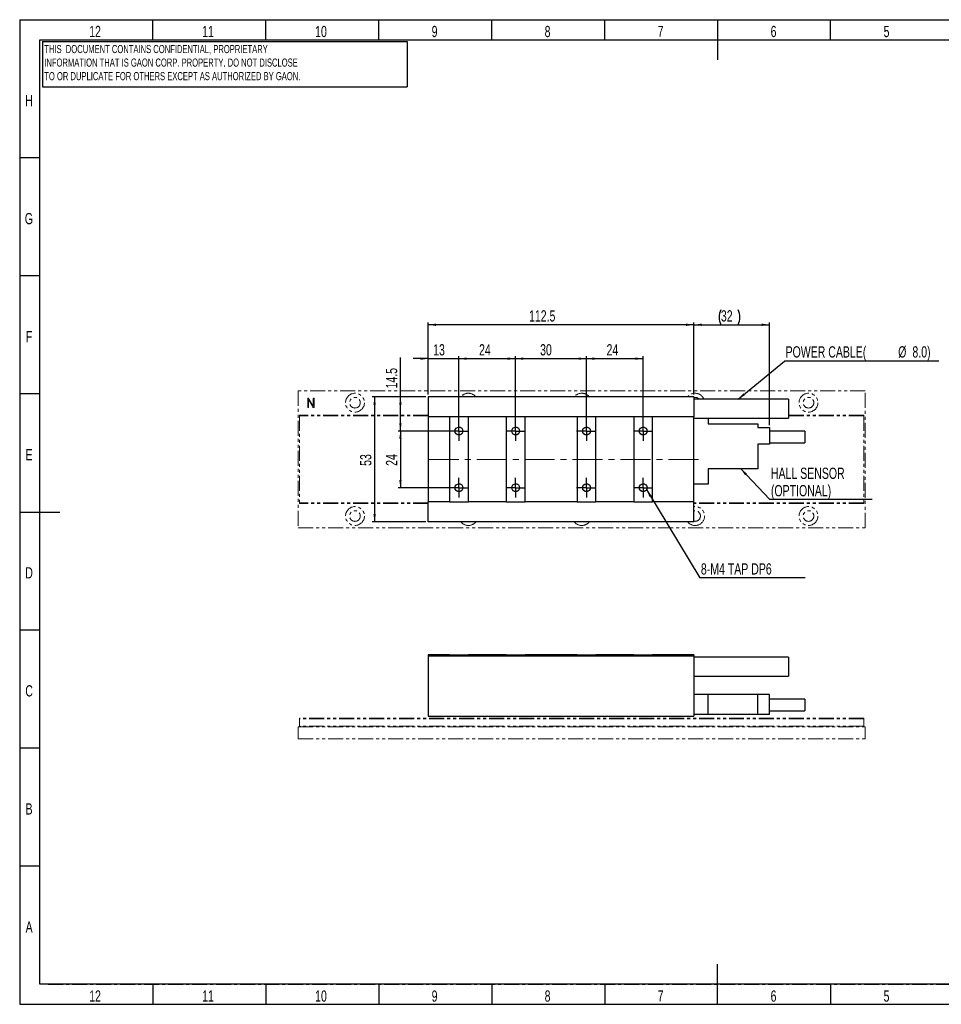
# Model space of a CAD drawing. Header units: millimetres. Extents: x 1 to 593, y 1 to 419.
# Tile 1 of 2: x 1 to 392, y 1 to 419. Entities that reach past the tile are written whole.
import ezdxf

# ---------------------------------------------------------------- set-up
doc = ezdxf.new("R2010")
doc.units = ezdxf.units.MM
for name, pattern in [('CENTER', [10.16, 6.35, -1.27, 1.27, -1.27]), ('CENTERX2', [20.32, 12.7, -2.54, 2.54, -2.54]), ('PHANTOM', [12.7, 6.35, -1.27, 1.27, -1.27, 1.27, -1.27])]:
    doc.linetypes.add(name, pattern=pattern)
for name, color, linetype in [('CENTER_LINE', 1, 'CENTER'), ('DIM', 7, 'Continuous'), ('FORMAT', 7, 'Continuous')]:
    doc.layers.add(name, color=color, linetype=linetype)
doc.styles.add('SLDTEXTSTYLE0', font='TXT', dxfattribs={"width": 0.7})
doc.dimstyles.new('SLDDIMSTYLE0', dxfattribs={"dimtxt": 5.45083, "dimasz": 3.302, "dimexe": 0, "dimexo": 0.0625, "dimgap": 1.362708, "dimtad": 1, "dimrnd": 1e-09, "dimzin": 12, "dimdsep": 46, "dimtxsty": 'SLDTEXTSTYLE0', "dimsah": 1, "dimcen": 0.09, "dimadec": 0, "dimazin": 3, "dimtfac": 1, "dimtofl": 0, "dimtmove": 0, "dimatfit": 3, "dimfxl": 0, "dimfrac": 2, "dimtolj": 1, "dimtzin": 12, "dimarcsym": 0})
doc.dimstyles.new('SLDDIMSTYLE1', dxfattribs={"dimtxt": 5.45083, "dimasz": 3.302, "dimexe": 0, "dimexo": 0.0625, "dimgap": 1.362708, "dimtad": 1, "dimrnd": 1e-09, "dimzin": 12, "dimdsep": 46, "dimtxsty": 'SLDTEXTSTYLE0', "dimsah": 1, "dimcen": 0.09, "dimadec": 0, "dimazin": 3, "dimtfac": 1, "dimtmove": 0, "dimatfit": 0, "dimfxl": 0, "dimfrac": 2, "dimtolj": 1, "dimtzin": 12, "dimarcsym": 0})
doc.dimstyles.new('SLDDIMSTYLE2', dxfattribs={"dimtxt": 0.18, "dimasz": 3.302, "dimexe": 0, "dimexo": 0.0625, "dimgap": 0, "dimtad": 0, "dimtih": 1, "dimtoh": 1, "dimdec": 0, "dimrnd": 1e-09, "dimzin": 0, "dimdsep": 46, "dimtxsty": 'Standard', "dimsah": 1, "dimcen": 0.09, "dimadec": 0, "dimazin": 0, "dimtfac": 3.302, "dimtdec": 0, "dimtofl": 0, "dimtmove": 0, "dimatfit": 3, "dimfxl": 0, "dimfrac": 2, "dimtolj": 1, "dimtzin": 0, "dimarcsym": 0})

# ---------------------------------------------------------------- blocks, each defined once
blk = doc.blocks.new('_D')
at = {"layer": 'DIM'}
for p, q in [((187.45, 245.29), (187.45, 275.94)), ((211.45, 245.29), (211.45, 275.94)), ((187.45, 274.94), (211.45, 274.94))]:
    blk.add_line(p, q, dxfattribs=at)
for points in [[(187.45, 274.94), (190.75, 274.44), (190.75, 275.45)], [(211.45, 274.94), (208.15, 275.45), (208.15, 274.44)]]:
    blk.add_solid(points, dxfattribs=at)
at = {"layer": 'DIM', "insert": (195.98, 281.08), "char_height": 4.762, "attachment_point": 1, "style": 'SLDTEXTSTYLE0'}
blk.add_mtext('24', dxfattribs=at)
blk = doc.blocks.new('_D_1')
at = {"layer": 'DIM'}
for p, q in [((174.45, 259.79), (174.45, 290.29)), ((286.95, 289.29), (174.45, 289.29)), ((286.95, 259.79), (286.95, 290.29))]:
    blk.add_line(p, q, dxfattribs=at)
for points in [[(174.45, 289.29), (177.75, 288.79), (177.75, 289.8)], [(286.95, 289.29), (283.65, 289.8), (283.65, 288.79)]]:
    blk.add_solid(points, dxfattribs=at)
at = {"layer": 'DIM', "insert": (217.14, 295.43), "char_height": 4.762, "attachment_point": 1, "style": 'SLDTEXTSTYLE0'}
blk.add_mtext('112.5', dxfattribs=at)
blk = doc.blocks.new('_D_2')
at = {"layer": 'DIM'}
for p, q in [((173.45, 258.79), (150.77, 258.79)), ((151.77, 258.79), (151.77, 205.79)), ((173.45, 205.79), (150.77, 205.79))]:
    blk.add_line(p, q, dxfattribs=at)
for points in [[(151.77, 258.79), (151.26, 255.49), (152.27, 255.49)], [(151.77, 205.79), (152.27, 209.1), (151.26, 209.1)]]:
    blk.add_solid(points, dxfattribs=at)
at = {"layer": 'DIM', "insert": (145.63, 229.54), "char_height": 4.762, "attachment_point": 1, "rotation": 90, "style": 'SLDTEXTSTYLE0'}
blk.add_mtext('53', dxfattribs=at)
blk = doc.blocks.new('_D_3')
at = {"layer": 'DIM'}
for p, q in [((162.69, 258.79), (162.69, 275.37)), ((173.45, 258.79), (161.69, 258.79)), ((162.69, 244.29), (162.69, 258.79)), ((186.45, 244.29), (161.69, 244.29))]:
    blk.add_line(p, q, dxfattribs=at)
for points in [[(162.69, 258.79), (162.18, 255.49), (163.2, 255.49)], [(162.69, 244.29), (163.2, 247.6), (162.18, 247.6)]]:
    blk.add_solid(points, dxfattribs=at)
at = {"layer": 'DIM', "insert": (156.55, 262.32), "char_height": 4.762, "attachment_point": 1, "rotation": 90, "style": 'SLDTEXTSTYLE0'}
blk.add_mtext('14.5', dxfattribs=at)
blk = doc.blocks.new('_D_4')
at = {"layer": 'DIM'}
for p, q in [((186.45, 244.29), (161.69, 244.29)), ((162.69, 244.29), (162.69, 220.29)), ((186.45, 220.29), (161.69, 220.29))]:
    blk.add_line(p, q, dxfattribs=at)
for points in [[(162.69, 244.29), (162.18, 240.99), (163.2, 240.99)], [(162.69, 220.29), (163.2, 223.6), (162.18, 223.6)]]:
    blk.add_solid(points, dxfattribs=at)
at = {"layer": 'DIM', "insert": (156.55, 229.54), "char_height": 4.762, "attachment_point": 1, "rotation": 90, "style": 'SLDTEXTSTYLE0'}
blk.add_mtext('24', dxfattribs=at)
blk = doc.blocks.new('_D_5')
at = {"layer": 'DIM'}
for p, q in [((174.45, 259.79), (174.45, 275.94)), ((187.45, 245.29), (187.45, 275.94)), ((174.45, 274.94), (168.1, 274.94)), ((174.45, 274.94), (187.45, 274.94)), ((187.45, 274.94), (193.8, 274.94))]:
    blk.add_line(p, q, dxfattribs=at)
for points in [[(174.45, 274.94), (171.15, 275.45), (171.15, 274.44)], [(187.45, 274.94), (190.75, 274.44), (190.75, 275.45)]]:
    blk.add_solid(points, dxfattribs=at)
at = {"layer": 'DIM', "insert": (176.55, 281.08), "char_height": 4.762, "attachment_point": 1, "style": 'SLDTEXTSTYLE0'}
blk.add_mtext('13', dxfattribs=at)
blk = doc.blocks.new('_D_6')
at = {"layer": 'DIM'}
for p, q in [((211.45, 245.29), (211.45, 275.94)), ((241.45, 245.29), (241.45, 275.94)), ((211.45, 274.94), (241.45, 274.94))]:
    blk.add_line(p, q, dxfattribs=at)
for points in [[(211.45, 274.94), (214.75, 274.44), (214.75, 275.45)], [(241.45, 274.94), (238.15, 275.45), (238.15, 274.44)]]:
    blk.add_solid(points, dxfattribs=at)
at = {"layer": 'DIM', "insert": (221.84, 281.08), "char_height": 4.762, "attachment_point": 1, "style": 'SLDTEXTSTYLE0'}
blk.add_mtext('30', dxfattribs=at)
blk = doc.blocks.new('_D_7')
at = {"layer": 'DIM'}
for p, q in [((241.45, 245.29), (241.45, 275.94)), ((265.45, 245.29), (265.45, 275.94)), ((241.45, 274.94), (265.45, 274.94))]:
    blk.add_line(p, q, dxfattribs=at)
for points in [[(241.45, 274.94), (244.75, 274.44), (244.75, 275.45)], [(265.45, 274.94), (262.15, 275.45), (262.15, 274.44)]]:
    blk.add_solid(points, dxfattribs=at)
at = {"layer": 'DIM', "insert": (249.96, 281.08), "char_height": 4.762, "attachment_point": 1, "style": 'SLDTEXTSTYLE0'}
blk.add_mtext('24', dxfattribs=at)
blk = doc.blocks.new('_D_8')
at = {"layer": 'DIM'}
for p, q in [((286.95, 259.79), (286.95, 290.29)), ((286.95, 289.29), (318.95, 289.29)), ((318.95, 246.79), (318.95, 290.29))]:
    blk.add_line(p, q, dxfattribs=at)
for centre, start, end in [((304.72, 292.47), 153.4349, 206.5651), ((299.3, 292.47), 333.4349, 26.5651)]:
    blk.add_arc(centre, 7.1, start, end, dxfattribs=at)
for points in [[(286.95, 289.29), (290.25, 288.79), (290.25, 289.8)], [(318.95, 289.29), (315.65, 289.8), (315.65, 288.79)]]:
    blk.add_solid(points, dxfattribs=at)
at = {"layer": 'DIM', "insert": (298.37, 295.43), "char_height": 4.762, "attachment_point": 1, "style": 'SLDTEXTSTYLE0'}
blk.add_mtext('32', dxfattribs=at)
blk = doc.blocks.new('SW_NOTE_0')
at = {"layer": 'DIM', "color": 0}
blk.add_line((44.63, 0), (0, 0), dxfattribs=at)
at = {"layer": 'DIM', "color": 0, "insert": (0.44, 6.15), "char_height": 4.7625, "attachment_point": 1, "style": 'SLDTEXTSTYLE0'}
blk.add_mtext('8-M4 TAP DP6', dxfattribs=at)
blk = doc.blocks.new('SW_NOTE_0_1')
at = {"layer": 'DIM', "color": 0}
blk.add_line((65.37, 0), (0, 0), dxfattribs=at)
at = {"layer": 'DIM', "color": 0, "attachment_point": 1, "style": 'SLDTEXTSTYLE0'}
for s, insert, char_height in [('POWER CABLE(', (0.42, 6.25), 4.7625), ('%%c', (48.1, 6.25), 4.762), ('8.0)', (54.13, 6.25), 4.762)]:
    blk.add_mtext(s, dxfattribs=dict(at, insert=insert, char_height=char_height))
blk = doc.blocks.new('SW_NOTE_0_2')
at = {"layer": 'DIM', "color": 0}
blk.add_line((43.2, 0), (0, 0), dxfattribs=at)
at = {"layer": 'DIM', "color": 0, "attachment_point": 1, "style": 'SLDTEXTSTYLE0'}
for s, insert, char_height in [('HALL SENSOR', (0.4, 13.55), 4.7625), ('(OPTIONAL)', (0.4, 6.2), 4.762)]:
    blk.add_mtext(s, dxfattribs=dict(at, insert=insert, char_height=char_height))
blk = doc.blocks.new('SW_CENTERMARKSYMBOL_0')
at = {"layer": 'DIM', "color": 0}
for p, q in [((-2.5, 0), (-4.15, 0)), ((0, 0), (-2.5, 0)), ((0, 2.5), (0, 4.15)), ((0, 0), (0, 2.5)), ((0, 0), (0, -2.5)), ((0, 0), (2.5, 0)), ((2.5, 0), (4.15, 0)), ((21.5, 0), (19.85, 0)), ((24, 0), (21.5, 0)), ((24, 2.5), (24, 4.15)), ((24, 0), (24, 2.5)), ((24, 0), (24, -2.5)), ((24, 0), (26.5, 0)), ((26.5, 0), (28.15, 0)), ((51.5, 0), (49.85, 0)), ((54, 0), (51.5, 0)), ((54, 2.5), (54, 4.15)), ((54, 0), (54, 2.5)), ((54, 0), (54, -2.5)), ((54, 0), (56.5, 0)), ((56.5, 0), (58.15, 0)), ((75.5, 0), (73.85, 0)), ((78, 0), (75.5, 0)), ((78, 2.5), (78, 4.15)), ((78, 0), (78, 2.5)), ((78, 0), (78, -2.5)), ((78, 0), (80.5, 0)), ((80.5, 0), (82.15, 0)), ((0, -2.5), (0, -4.15)), ((24, -2.5), (24, -4.15)), ((54, -2.5), (54, -4.15)), ((78, -2.5), (78, -4.15)), ((0, -21.5), (0, -19.85)), ((24, -21.5), (24, -19.85)), ((54, -21.5), (54, -19.85)), ((78, -21.5), (78, -19.85)), ((-2.5, -24), (-4.15, -24)), ((0, -24), (-2.5, -24)), ((0, -24), (0, -21.5)), ((0, -24), (0, -26.5)), ((0, -24), (2.5, -24)), ((2.5, -24), (4.15, -24)), ((21.5, -24), (19.85, -24)), ((24, -24), (21.5, -24)), ((24, -24), (24, -21.5)), ((24, -24), (24, -26.5)), ((24, -24), (26.5, -24)), ((26.5, -24), (28.15, -24)), ((51.5, -24), (49.85, -24)), ((54, -24), (51.5, -24)), ((54, -24), (54, -21.5)), ((54, -24), (54, -26.5)), ((54, -24), (56.5, -24)), ((56.5, -24), (58.15, -24)), ((75.5, -24), (73.85, -24)), ((78, -24), (75.5, -24)), ((78, -24), (78, -21.5)), ((78, -24), (78, -26.5)), ((78, -24), (80.5, -24)), ((80.5, -24), (82.15, -24)), ((0, -26.5), (0, -28.15)), ((24, -26.5), (24, -28.15)), ((54, -26.5), (54, -28.15)), ((78, -26.5), (78, -28.15))]:
    blk.add_line(p, q, dxfattribs=at)

msp = doc.modelspace()

# ---------------------------------------------------------------- linework, layer by layer
at = {"color": 7, "linetype": 'Continuous', "lineweight": 25}
for p, q in [((57.833, 410), (57.833, 418.5)), ((105.667, 410), (105.667, 418.5)), ((153.5, 410), (153.5, 418.5)), ((201.333, 410), (201.333, 418.5)), ((249.167, 410), (249.167, 418.5)), ((297, 418.501), (297, 401.499)), ((344.833, 410), (344.833, 418.5)), ((10, 10), (10, 410)), ((10, 410), (584, 410)), ((10, 360), (1.5, 360)), ((10, 310), (1.5, 310)), ((10, 260), (1.5, 260)), ((286.953, 258.794), (174.453, 258.794)), ((174.453, 258.794), (174.453, 250.294)), ((286.953, 258.794), (286.953, 250.294)), ((326.953, 257.794), (286.953, 257.794)), ((326.953, 257.794), (326.953, 249.794)), ((183.453, 250.294), (174.453, 250.294)), ((174.453, 250.294), (174.453, 214.294)), ((183.453, 250.294), (183.453, 214.294)), ((191.453, 250.294), (183.453, 250.294)), ((191.453, 214.294), (191.453, 250.294)), ((207.453, 250.294), (191.453, 250.294)), ((207.453, 250.294), (207.453, 214.294)), ((215.453, 250.294), (207.453, 250.294)), ((215.453, 214.294), (215.453, 250.294)), ((237.453, 250.294), (215.453, 250.294)), ((237.453, 250.294), (237.453, 214.294)), ((245.453, 250.294), (237.453, 250.294)), ((245.453, 214.294), (245.453, 250.294)), ((261.453, 250.294), (245.453, 250.294)), ((261.453, 250.294), (261.453, 214.294)), ((269.453, 250.294), (261.453, 250.294)), ((269.453, 214.294), (269.453, 250.294)), ((286.953, 250.294), (269.453, 250.294)), ((286.953, 214.294), (286.953, 250.294)), ((286.953, 249.794), (326.953, 249.794)), ((292.953, 249.794), (292.953, 247.294)), ((292.953, 247.294), (313.953, 247.294)), ((313.953, 247.294), (313.953, 245.794)), ((313.953, 245.794), (318.953, 245.794)), ((318.953, 245.794), (318.953, 238.794)), ((333.953, 244.244), (318.953, 244.244)), ((333.953, 244.244), (333.953, 239.344)), ((318.953, 238.794), (313.953, 238.794)), ((313.953, 238.794), (313.953, 228.294)), ((318.953, 239.344), (333.953, 239.344)), ((313.953, 228.294), (292.953, 228.294)), ((292.953, 228.294), (292.953, 221.794)), ((292.953, 221.794), (286.953, 221.794)), ((183.453, 214.294), (174.453, 214.294)), ((174.453, 205.794), (174.453, 214.294)), ((183.453, 214.294), (191.453, 214.294)), ((207.453, 214.294), (191.453, 214.294)), ((207.453, 214.294), (215.453, 214.294)), ((237.453, 214.294), (215.453, 214.294)), ((237.453, 214.294), (245.453, 214.294)), ((261.453, 214.294), (245.453, 214.294)), ((261.453, 214.294), (269.453, 214.294)), ((286.953, 214.294), (269.453, 214.294)), ((286.953, 205.794), (286.953, 214.294)), ((1.499, 210), (18.501, 210)), ((286.953, 205.794), (174.453, 205.794)), ((10, 160), (1.5, 160)), ((183.453, 149.486), (174.453, 149.486)), ((174.453, 149.486), (174.453, 148.986)), ((174.453, 148.986), (174.453, 123.486)), ((286.953, 148.986), (174.453, 148.986)), ((183.453, 149.486), (183.453, 149.486)), ((183.453, 149.486), (191.453, 149.486)), ((191.453, 149.486), (191.453, 149.486)), ((207.453, 149.486), (191.453, 149.486)), ((207.453, 149.486), (207.453, 149.486)), ((207.453, 149.486), (215.453, 149.486)), ((215.453, 149.486), (215.453, 149.486)), ((237.453, 149.486), (215.453, 149.486)), ((237.453, 149.486), (237.453, 149.486)), ((237.453, 149.486), (245.453, 149.486)), ((245.453, 149.486), (245.453, 149.486)), ((261.453, 149.486), (245.453, 149.486)), ((261.453, 149.486), (261.453, 149.486)), ((261.453, 149.486), (269.453, 149.486)), ((269.453, 149.486), (269.453, 149.486)), ((286.953, 149.486), (269.453, 149.486)), ((286.953, 149.486), (286.953, 148.986)), ((286.953, 148.986), (286.953, 123.486)), ((326.953, 148.486), (286.953, 148.486)), ((326.953, 148.486), (326.953, 140.486)), ((286.953, 140.486), (326.953, 140.486)), ((292.953, 132.736), (286.953, 132.736)), ((292.953, 124.236), (292.953, 132.736)), ((313.953, 132.736), (292.953, 132.736)), ((313.953, 124.236), (313.953, 132.736)), ((318.953, 132.736), (313.953, 132.736)), ((318.953, 124.236), (318.953, 132.736)), ((333.953, 130.686), (318.953, 130.686)), ((333.953, 130.686), (333.953, 128.236)), ((318.953, 125.786), (333.953, 125.786)), ((333.953, 128.236), (333.953, 125.786)), ((174.453, 123.486), (286.953, 123.486)), ((292.953, 124.236), (286.953, 124.236)), ((313.953, 124.236), (292.953, 124.236)), ((318.953, 124.236), (313.953, 124.236)), ((10, 110), (1.5, 110)), ((10, 60), (1.5, 60)), ((297, 1.499), (297, 18.501)), ((584, 10), (10, 10)), ((57.833, 10), (57.833, 1.5)), ((105.667, 10), (105.667, 1.5)), ((153.5, 10), (153.5, 1.5)), ((201.333, 10), (201.333, 1.5)), ((249.167, 10), (249.167, 1.5)), ((344.833, 10), (344.833, 1.5))]:
    msp.add_line(p, q, dxfattribs=at)
at = {"color": 7, "linetype": 'PHANTOM', "lineweight": 18}
for p, q in [((119.453, 261.294), (119.453, 203.294)), ((359.453, 261.294), (119.453, 261.294)), ((286.953, 258.794), (174.453, 258.794)), ((174.453, 258.794), (174.453, 250.294)), ((286.953, 258.794), (286.953, 250.294)), ((359.453, 203.294), (359.453, 261.294)), ((123.447, 257.987), (123.447, 254.382)), ((123.792, 254.367), (123.792, 257.602)), ((123.792, 257.602), (125.521, 254.69)), ((124.039, 257.825), (123.856, 258.085)), ((125.817, 254.784), (124.039, 257.825)), ((125.521, 254.69), (125.815, 254.263)), ((125.817, 258.055), (125.817, 254.784)), ((126.163, 254.409), (126.163, 258.055)), ((326.953, 257.794), (286.953, 257.794)), ((326.953, 257.794), (326.953, 249.794)), ((174.453, 250.994), (119.953, 250.994)), ((119.953, 250.994), (119.953, 250.694)), ((119.953, 250.694), (119.953, 213.894)), ((174.453, 250.694), (119.953, 250.694)), ((183.453, 250.294), (174.453, 250.294)), ((174.453, 250.294), (174.453, 214.294)), ((183.453, 250.294), (183.453, 214.294)), ((191.453, 250.294), (183.453, 250.294)), ((191.453, 214.294), (191.453, 250.294)), ((207.453, 250.294), (191.453, 250.294)), ((207.453, 250.294), (207.453, 214.294)), ((215.453, 250.294), (207.453, 250.294)), ((215.453, 214.294), (215.453, 250.294)), ((237.453, 250.294), (215.453, 250.294)), ((237.453, 250.294), (237.453, 214.294)), ((245.453, 250.294), (237.453, 250.294)), ((245.453, 214.294), (245.453, 250.294)), ((261.453, 250.294), (245.453, 250.294)), ((261.453, 250.294), (261.453, 214.294)), ((269.453, 250.294), (261.453, 250.294)), ((269.453, 214.294), (269.453, 250.294)), ((286.953, 250.294), (269.453, 250.294)), ((286.953, 214.294), (286.953, 250.294)), ((358.953, 250.994), (326.953, 250.994)), ((358.953, 250.694), (326.953, 250.694)), ((358.953, 250.994), (358.953, 250.694)), ((358.953, 250.694), (358.953, 213.894)), ((286.953, 249.794), (326.953, 249.794)), ((292.953, 249.794), (292.953, 247.294)), ((292.953, 247.294), (313.953, 247.294)), ((313.953, 247.294), (313.953, 245.794)), ((313.953, 245.794), (318.953, 245.794)), ((318.953, 245.794), (318.953, 238.794)), ((333.953, 244.244), (318.953, 244.244)), ((333.953, 244.244), (333.953, 239.344)), ((318.953, 238.794), (313.953, 238.794)), ((313.953, 238.794), (313.953, 228.294)), ((318.953, 239.344), (333.953, 239.344)), ((313.953, 228.294), (292.953, 228.294)), ((292.953, 228.294), (292.953, 221.794)), ((292.953, 221.794), (286.953, 221.794)), ((119.953, 213.894), (119.953, 213.594)), ((174.453, 213.894), (119.953, 213.894)), ((174.453, 213.594), (119.953, 213.594)), ((183.453, 214.294), (174.453, 214.294)), ((174.453, 205.794), (174.453, 214.294)), ((183.453, 214.294), (191.453, 214.294)), ((207.453, 214.294), (191.453, 214.294)), ((207.453, 214.294), (215.453, 214.294)), ((237.453, 214.294), (215.453, 214.294)), ((237.453, 214.294), (245.453, 214.294)), ((261.453, 214.294), (245.453, 214.294)), ((261.453, 214.294), (269.453, 214.294)), ((286.953, 214.294), (269.453, 214.294)), ((286.953, 205.794), (286.953, 214.294)), ((358.953, 213.894), (286.953, 213.894)), ((358.953, 213.594), (286.953, 213.594)), ((358.953, 213.894), (358.953, 213.594)), ((286.953, 205.794), (174.453, 205.794)), ((119.453, 203.294), (359.453, 203.294)), ((183.453, 149.486), (174.453, 149.486)), ((174.453, 149.486), (174.453, 148.986)), ((174.453, 148.986), (174.453, 123.486)), ((286.953, 148.986), (174.453, 148.986)), ((183.453, 149.486), (183.453, 149.486)), ((183.453, 149.486), (191.453, 149.486)), ((191.453, 149.486), (191.453, 149.486)), ((207.453, 149.486), (191.453, 149.486)), ((207.453, 149.486), (207.453, 149.486)), ((207.453, 149.486), (215.453, 149.486)), ((237.453, 149.486), (215.453, 149.486)), ((215.453, 149.486), (215.453, 149.486)), ((237.453, 149.486), (237.453, 149.486)), ((237.453, 149.486), (245.453, 149.486)), ((245.453, 149.486), (245.453, 149.486)), ((261.453, 149.486), (245.453, 149.486)), ((261.453, 149.486), (269.453, 149.486)), ((261.453, 149.486), (261.453, 149.486)), ((269.453, 149.486), (269.453, 149.486)), ((286.953, 149.486), (269.453, 149.486)), ((286.953, 149.486), (286.953, 148.986)), ((286.953, 148.986), (286.953, 123.486)), ((326.953, 148.486), (286.953, 148.486)), ((326.953, 148.486), (326.953, 140.486)), ((286.953, 140.486), (326.953, 140.486)), ((292.953, 132.736), (286.953, 132.736)), ((292.953, 124.236), (292.953, 132.736)), ((313.953, 132.736), (292.953, 132.736)), ((313.953, 124.236), (313.953, 132.736)), ((318.953, 132.736), (313.953, 132.736)), ((318.953, 124.236), (318.953, 132.736)), ((333.953, 130.686), (318.953, 130.686)), ((333.953, 130.686), (333.953, 128.236)), ((318.953, 125.786), (333.953, 125.786)), ((333.953, 128.236), (333.953, 125.786)), ((358.953, 122.686), (119.953, 122.686)), ((119.953, 122.686), (119.953, 122.386)), ((358.953, 122.386), (119.953, 122.386)), ((119.953, 122.386), (119.953, 119.286)), ((174.453, 123.486), (286.953, 123.486)), ((292.953, 124.236), (286.953, 124.236)), ((313.953, 124.236), (292.953, 124.236)), ((318.953, 124.236), (313.953, 124.236)), ((358.953, 122.686), (358.953, 122.386)), ((358.953, 122.386), (358.953, 119.286)), ((119.453, 118.986), (359.453, 118.986)), ((119.453, 118.986), (119.453, 113.986)), ((358.953, 119.286), (119.953, 119.286)), ((120.453, 119.286), (120.453, 118.986)), ((358.453, 119.286), (358.453, 118.986)), ((359.453, 118.986), (359.453, 113.986)), ((119.453, 113.986), (359.453, 113.986))]:
    msp.add_line(p, q, dxfattribs=at)
for centre, radius in [((143.453, 256.294), 4), ((143.453, 256.294), 2.25), ((335.453, 256.294), 4), ((335.453, 256.294), 2.25), ((187.453, 244.294), 1.65), ((211.453, 244.294), 1.65), ((241.453, 244.294), 1.65), ((265.453, 244.294), 1.65), ((187.453, 220.294), 1.65), ((211.453, 220.294), 1.65), ((241.453, 220.294), 1.65), ((265.453, 220.294), 1.65), ((143.453, 208.294), 4), ((143.453, 208.294), 2.25), ((335.453, 208.294), 4), ((335.453, 208.294), 2.25)]:
    msp.add_circle(centre, radius, dxfattribs=at)
at = {"color": 7, "linetype": 'Continuous', "lineweight": 25}
for centre in [(187.453, 244.294), (211.453, 244.294), (241.453, 244.294), (265.453, 244.294), (187.453, 220.294), (211.453, 220.294), (241.453, 220.294), (265.453, 220.294)]:
    msp.add_circle(centre, 1.65, dxfattribs=at)
at = {"color": 7, "linetype": 'PHANTOM', "lineweight": 18}
for centre, radius, start, end in [((191.453, 256.294), 4, 38.68219, 141.31781), ((239.453, 256.294), 4, 38.68219, 141.31781), ((287.453, 256.294), 4, 22.02431, 141.31781), ((287.453, 256.294), 2.25, 41.81031, 102.83959), ((287.453, 208.294), 4, 270, 97.18076), ((287.453, 208.294), 2.25, 257.16041, 102.83959), ((191.453, 208.294), 4, 218.68219, 270), ((191.453, 208.294), 4, 270, 321.31781), ((239.453, 208.294), 4, 218.68219, 270), ((239.453, 208.294), 4, 270, 321.31781), ((287.453, 208.294), 4, 218.68219, 270)]:
    msp.add_arc(centre, radius, start, end, dxfattribs=at)
for points, knots in [([(123.608, 258.195), (123.581, 258.188), (123.528, 258.175), (123.455, 258.103), (123.45, 258.031), (123.447, 257.987)], [0, 0, 0, 0, 0.2810917, 0.5607013, 1, 1, 1, 1]), ([(123.447, 254.382), (123.449, 254.354), (123.452, 254.304), (123.483, 254.264), (123.496, 254.247)], [0, 0, 0, 0, 0.5599978, 1, 1, 1, 1]), ([(123.856, 258.085), (123.84, 258.107), (123.807, 258.149), (123.721, 258.199), (123.651, 258.196), (123.608, 258.195)], [0, 0, 0, 0, 0.2805767, 0.5611951, 1, 1, 1, 1]), ([(125.866, 258.164), (125.85, 258.147), (125.821, 258.115), (125.818, 258.073), (125.817, 258.055)], [0, 0, 0, 0, 0.5587208, 1, 1, 1, 1]), ([(125.987, 258.195), (125.963, 258.194), (125.921, 258.192), (125.883, 258.173), (125.866, 258.164)], [0, 0, 0, 0, 0.5593419, 1, 1, 1, 1]), ([(126.108, 258.159), (126.087, 258.171), (126.049, 258.192), (126.006, 258.194), (125.987, 258.195)], [0, 0, 0, 0, 0.5579699, 1, 1, 1, 1]), ([(126.021, 254.195), (126.046, 254.204), (126.095, 254.221), (126.155, 254.3), (126.16, 254.367), (126.163, 254.409)], [0, 0, 0, 0, 0.2805448, 0.5604064, 1, 1, 1, 1]), ([(126.163, 258.055), (126.16, 258.078), (126.155, 258.12), (126.122, 258.147), (126.108, 258.159)], [0, 0, 0, 0, 0.5589026, 1, 1, 1, 1]), ([(123.496, 254.247), (123.516, 254.231), (123.552, 254.204), (123.597, 254.198), (123.616, 254.195)], [0, 0, 0, 0, 0.5590881, 1, 1, 1, 1]), ([(123.616, 254.195), (123.64, 254.196), (123.683, 254.198), (123.721, 254.218), (123.737, 254.227)], [0, 0, 0, 0, 0.5593131, 1, 1, 1, 1]), ([(123.737, 254.227), (123.756, 254.25), (123.788, 254.292), (123.791, 254.344), (123.792, 254.367)], [0, 0, 0, 0, 0.5589088, 1, 1, 1, 1]), ([(125.815, 254.263), (125.829, 254.246), (125.857, 254.213), (125.932, 254.185), (125.987, 254.191), (126.021, 254.195)], [0, 0, 0, 0, 0.2798111, 0.560678, 1, 1, 1, 1])]:
    msp.add_open_spline(points, degree=3, knots=knots, dxfattribs=at)
at = {"layer": 'CENTER_LINE'}
for p, q in [((13.577, 410), (583.884, 410)), ((13.577, 10), (583.884, 10))]:
    msp.add_line(p, q, dxfattribs=at)
at = {"layer": 'DIM'}
for p, q in [((11.158, 409.296), (165.544, 409.296)), ((11.158, 409.296), (11.158, 390.12)), ((165.544, 409.296), (165.544, 390.12)), ((11.158, 390.12), (165.544, 390.12))]:
    msp.add_line(p, q, dxfattribs=at)
at = {"layer": 'DIM', "linetype": 'CENTERX2', "lineweight": 18}
msp.add_line((288.953, 232.294), (172.453, 232.294), dxfattribs=at)
at = {"layer": 'FORMAT'}
for p, q in [((1.5, 418.5), (591.5, 418.5)), ((1.5, 418.5), (1.5, 1.5)), ((1.5, 1.5), (591.5, 1.5))]:
    msp.add_line(p, q, dxfattribs=at)

# ---------------------------------------------------------------- block references
at = {"layer": 'DIM'}
for name, p in [('SW_NOTE_0_1', (325.331, 273.935)), ('SW_CENTERMARKSYMBOL_0', (187.453, 244.294)), ('SW_NOTE_0_2', (319.156, 215.229)), ('SW_NOTE_0', (289.464, 182.13))]:
    msp.add_blockref(name, p, dxfattribs=at)

# ---------------------------------------------------------------- texts
at = {"color": 7, "linetype": 'Continuous', "lineweight": 0, "attachment_point": 2, "style": 'SLDTEXTSTYLE0'}
for s, insert, char_height in [('12', (33.4, 415.879), 4.7625), ('11', (81.233, 415.879), 4.7625), ('10', (129.066, 415.879), 4.7625), ('9', (177.158, 415.879), 4.762), ('8', (224.991, 415.879), 4.762), ('7', (272.825, 415.879), 4.762), ('6', (320.658, 415.879), 4.762), ('5', (368.491, 415.879), 4.762), ('H', (5.44, 386.629), 4.762), ('G', (5.391, 336.629), 4.762), ('F', (5.495, 286.629), 4.762), ('E', (5.477, 236.629), 4.762), ('D', (5.466, 186.629), 4.762), ('C', (5.479, 136.629), 4.762), ('B', (5.463, 86.629), 4.762), ('A', (5.485, 36.629), 4.762), ('12', (33.4, 7.379), 4.7625), ('11', (81.233, 7.379), 4.7625), ('10', (129.066, 7.379), 4.7625), ('9', (177.158, 7.379), 4.762), ('8', (224.991, 7.379), 4.762), ('7', (272.825, 7.379), 4.762), ('6', (320.658, 7.379), 4.762), ('5', (368.491, 7.379), 4.762)]:
    msp.add_mtext(s, dxfattribs=dict(at, insert=insert, char_height=char_height))
at = {"layer": 'DIM', "insert": (11.906, 407.791), "char_height": 3.439583, "attachment_point": 1, "style": 'SLDTEXTSTYLE0'}
msp.add_mtext('THIS  DOCUMENT CONTAINS CONFIDENTIAL, PROPRIETARY ^JINFORMATION THAT IS GAON CORP. PROPERTY. DO NOT DISCLOSE ^JTO OR DUPLICATE FOR OTHERS EXCEPT AS AUTHORIZED BY GAON.', dxfattribs=at)

# ---------------------------------------------------------------- dimensions: what is measured, and where the dimension line sits
at = {"layer": 'DIM'}
for base, p1, p2, dimstyle, picture, middle in [((174.453, 289.294), (286.953, 258.794), (174.453, 258.794), 'SLDDIMSTYLE0', '_D_1', (225.481, 289.294)), ((187.453, 274.943), (174.453, 258.794), (187.453, 244.294), 'SLDDIMSTYLE1', '_D_5', (180.191, 274.943)), ((211.453, 274.943), (187.453, 244.294), (211.453, 244.294), 'SLDDIMSTYLE0', '_D', (199.625, 274.943)), ((241.453, 274.943), (211.453, 244.294), (241.453, 244.294), 'SLDDIMSTYLE0', '_D_6', (225.481, 274.943)), ((265.453, 274.943), (241.453, 244.294), (265.453, 244.294), 'SLDDIMSTYLE0', '_D_7', (253.599, 274.943))]:
    dim = msp.add_linear_dim(base=base, p1=p1, p2=p2, dimstyle=dimstyle, dxfattribs=at)
    dim.commit()
    dim.dimension.update_dxf_attribs({"geometry": picture, "text_midpoint": middle, "dimtype": 160})
dim = msp.add_linear_dim(base=(318.953, 289.294), p1=(286.953, 258.794), p2=(318.953, 245.794), text='(<>)', dimstyle='SLDDIMSTYLE0', dxfattribs=at)
dim.commit()
dim.dimension.update_dxf_attribs({"geometry": '_D_8', "text_midpoint": (302.011, 289.294), "dimtype": 160})
for base, p1, p2, picture, middle in [((162.69, 258.794), (187.453, 244.294), (174.453, 258.794), '_D_3', (162.69, 268.845)), ((151.767, 205.794), (174.453, 258.794), (174.453, 205.794), '_D_2', (151.767, 233.186)), ((162.69, 220.294), (187.453, 244.294), (187.453, 220.294), '_D_4', (162.69, 233.186))]:
    dim = msp.add_linear_dim(base=base, p1=p1, p2=p2, angle=90, dimstyle='SLDDIMSTYLE0', dxfattribs=at)
    dim.commit()
    dim.dimension.update_dxf_attribs({"geometry": picture, "text_midpoint": middle, "dimtype": 160})

# ---------------------------------------------------------------- leaders
for points in [[(305.692, 257.794), (325.331, 273.935)], [(306.759, 228.294), (319.156, 215.229)], [(266.895, 219.493), (289.464, 182.13)]]:
    msp.add_leader(points, dimstyle='SLDDIMSTYLE2', dxfattribs=at)

doc.saveas('drawing.dxf')
